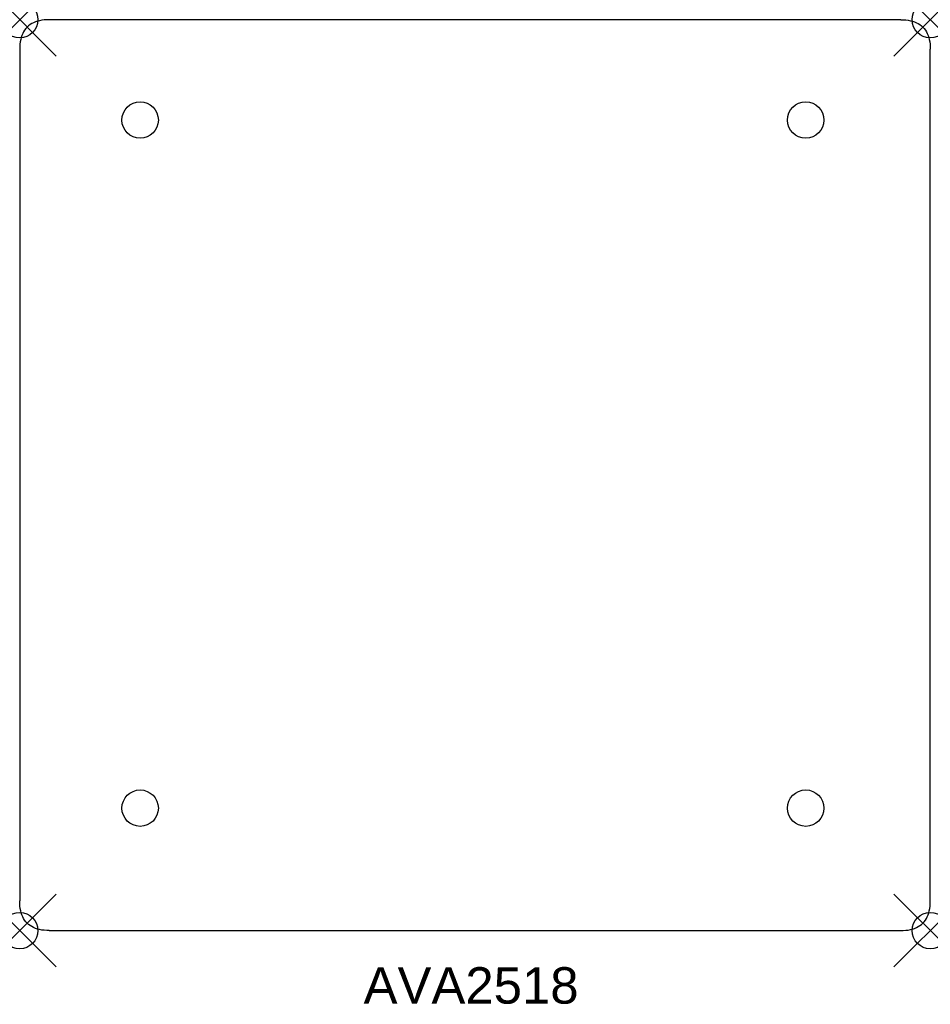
# Model space of a CAD drawing. Header units: inches. Extents: x 0 to 25, y -27 to 0.
import ezdxf

# ---------------------------------------------------------------- set-up
doc = ezdxf.new("R2010")
doc.units = ezdxf.units.IN
doc.header["$MEASUREMENT"] = 0
doc.header["$PDMODE"] = 35
doc.header["$PDSIZE"] = 1
doc.layers.add('A-FURN-P-ST', color=2, linetype='Continuous')
doc.layers.add('A-FURN-P-ST-TN', color=2, linetype='Continuous')
doc.styles.get("Standard").update_dxf_attribs({"font": 'arial.ttf'})

# ---------------------------------------------------------------- blocks, each defined once
blk = doc.blocks.new('A$C115E5392-flat-4-flat-1')
at = {"layer": 'A-FURN-P-ST'}
blk.add_circle((0, 0), 0.5, dxfattribs=at)
blk = doc.blocks.new('A$C115E5392-flat-3-flat-1')
at = {"layer": 'A-FURN-P-ST'}
blk.add_circle((0, 0), 0.5, dxfattribs=at)
blk = doc.blocks.new('A$C115E5392-flat-2-flat-1')
at = {"layer": 'A-FURN-P-ST'}
blk.add_circle((0, 0), 0.5, dxfattribs=at)
blk = doc.blocks.new('A$C115E5392-flat-1-flat-1')
at = {"layer": 'A-FURN-P-ST'}
blk.add_circle((0, 0), 0.5, dxfattribs=at)

msp = doc.modelspace()

# ---------------------------------------------------------------- linework, layer by layer
at = {"layer": 'A-FURN-P-ST'}
for p, q in [((0.813, 0), (0.741, -0.002)), ((24.187, 0), (0.813, 0)), ((24.187, 0), (24.259, -0.002)), ((0.168, -0.242), (0.136, -0.284)), ((0.203, -0.203), (0.168, -0.242)), ((0.242, -0.168), (0.203, -0.203)), ((0.284, -0.136), (0.242, -0.168)), ((0.329, -0.107), (0.284, -0.136)), ((0.378, -0.082), (0.329, -0.107)), ((0.43, -0.06), (0.378, -0.082)), ((0.485, -0.042), (0.43, -0.06)), ((0.544, -0.027), (0.485, -0.042)), ((0.606, -0.015), (0.544, -0.027)), ((0.672, -0.007), (0.606, -0.015)), ((0.741, -0.002), (0.672, -0.007)), ((24.259, -0.002), (24.328, -0.007)), ((24.328, -0.007), (24.394, -0.015)), ((24.394, -0.015), (24.456, -0.027)), ((24.456, -0.027), (24.515, -0.042)), ((24.515, -0.042), (24.57, -0.06)), ((24.57, -0.06), (24.622, -0.082)), ((24.622, -0.082), (24.671, -0.107)), ((24.671, -0.107), (24.716, -0.136)), ((24.716, -0.136), (24.758, -0.168)), ((24.758, -0.168), (24.797, -0.203)), ((24.797, -0.203), (24.832, -0.242)), ((24.832, -0.242), (24.864, -0.284)), ((0.042, -0.485), (0.027, -0.544)), ((0.06, -0.43), (0.042, -0.485)), ((0.082, -0.378), (0.06, -0.43)), ((0.107, -0.329), (0.082, -0.378)), ((0.136, -0.284), (0.107, -0.329)), ((24.864, -0.284), (24.893, -0.329)), ((24.893, -0.329), (24.918, -0.378)), ((24.918, -0.378), (24.94, -0.43)), ((24.94, -0.43), (24.958, -0.485)), ((24.958, -0.485), (24.973, -0.544)), ((0.002, -0.741), (0, -0.813)), ((0.007, -0.672), (0.002, -0.741)), ((0.015, -0.606), (0.007, -0.672)), ((0.027, -0.544), (0.015, -0.606)), ((24.973, -0.544), (24.985, -0.606)), ((24.985, -0.606), (24.993, -0.672)), ((24.993, -0.672), (24.998, -0.741)), ((24.998, -0.741), (25, -0.813)), ((0, -0.813), (0, -24.187)), ((25, -24.187), (25, -0.813)), ((0.002, -24.259), (0, -24.187)), ((0.007, -24.328), (0.002, -24.259)), ((24.993, -24.328), (24.998, -24.259)), ((24.998, -24.259), (25, -24.187)), ((0.015, -24.394), (0.007, -24.328)), ((0.027, -24.456), (0.015, -24.394)), ((0.042, -24.515), (0.027, -24.456)), ((0.06, -24.57), (0.042, -24.515)), ((0.082, -24.622), (0.06, -24.57)), ((24.918, -24.622), (24.94, -24.57)), ((24.94, -24.57), (24.958, -24.515)), ((24.958, -24.515), (24.973, -24.456)), ((24.973, -24.456), (24.985, -24.394)), ((24.985, -24.394), (24.993, -24.328)), ((0.107, -24.671), (0.082, -24.622)), ((0.136, -24.716), (0.107, -24.671)), ((0.168, -24.758), (0.136, -24.716)), ((0.203, -24.797), (0.168, -24.758)), ((0.242, -24.832), (0.203, -24.797)), ((0.284, -24.864), (0.242, -24.832)), ((24.716, -24.864), (24.758, -24.832)), ((24.758, -24.832), (24.797, -24.797)), ((24.797, -24.797), (24.832, -24.758)), ((24.832, -24.758), (24.864, -24.716)), ((24.864, -24.716), (24.893, -24.671)), ((24.893, -24.671), (24.918, -24.622)), ((0.329, -24.893), (0.284, -24.864)), ((0.378, -24.918), (0.329, -24.893)), ((0.43, -24.94), (0.378, -24.918)), ((0.485, -24.958), (0.43, -24.94)), ((0.544, -24.973), (0.485, -24.958)), ((0.606, -24.985), (0.544, -24.973)), ((0.672, -24.993), (0.606, -24.985)), ((0.741, -24.998), (0.672, -24.993)), ((0.813, -25), (0.741, -24.998)), ((0.813, -25), (24.187, -25)), ((24.187, -25), (24.259, -24.998)), ((24.259, -24.998), (24.328, -24.993)), ((24.328, -24.993), (24.394, -24.985)), ((24.394, -24.985), (24.456, -24.973)), ((24.456, -24.973), (24.515, -24.958)), ((24.515, -24.958), (24.57, -24.94)), ((24.57, -24.94), (24.622, -24.918)), ((24.622, -24.918), (24.671, -24.893)), ((24.671, -24.893), (24.716, -24.864))]:
    msp.add_line(p, q, dxfattribs=at)
for p in [(0, 0), (25, 0), (0, -25), (25, -25)]:
    msp.add_point(p, dxfattribs=at)

# ---------------------------------------------------------------- block references
for name, p in [('A$C115E5392-flat-4-flat-1', (3.307, -2.754)), ('A$C115E5392-flat-3-flat-1', (21.579, -2.754)), ('A$C115E5392-flat-1-flat-1', (3.307, -21.64)), ('A$C115E5392-flat-2-flat-1', (21.579, -21.64))]:
    msp.add_blockref(name, p)

# ---------------------------------------------------------------- texts
at = {"layer": 'A-FURN-P-ST-TN'}
msp.add_text('AVA2518', height=1, dxfattribs=at).set_placement((9.441, -27.006))

doc.saveas('drawing.dxf')
